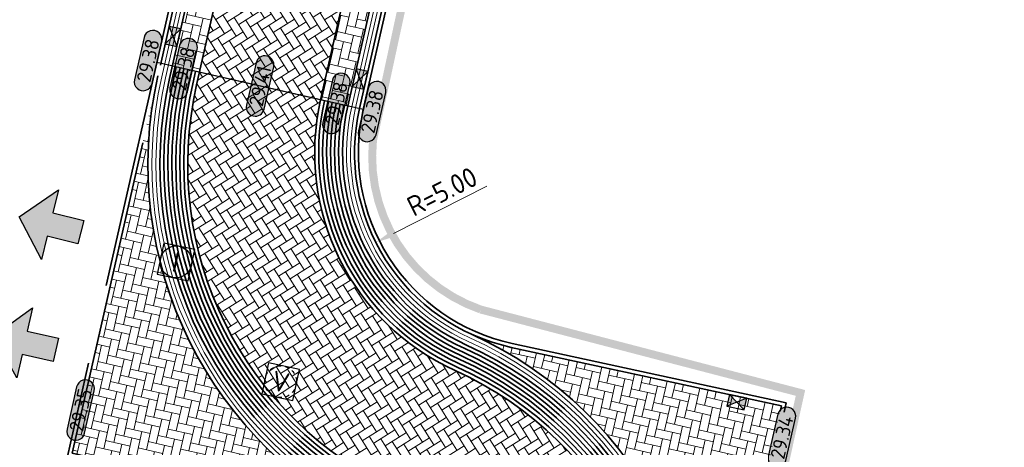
# Model space of a CAD drawing. Header units: metres. Extents: x 199937 to 201628, y 374508 to 375260.
# Tile 20 of 183: x 201050 to 201075, y 374981 to 374992. Entities that reach past the tile are written whole.
import ezdxf
from ezdxf.enums import TextEntityAlignment as Align

# ---------------------------------------------------------------- set-up
doc = ezdxf.new("R2010")
doc.units = ezdxf.units.M
for name, pattern in [('HIDDENX2', [0.75, 0.5, -0.25]), ('VH-OPSLUITBAND_100X200', [16, 8, -2, 4, -2]), ('XX-PROJECTGRENS', [18, 12, -3, 0, -3])]:
    doc.linetypes.add(name, pattern=pattern)
doc.layers.add('000___INRIT-PIJL', color=252, linetype='Continuous')
for name, color, linetype, lineweight in [('B-WE-RI-VWA_RIOOLPUT_VALPUT-S', 20, 'Continuous', 25), ('N-WE-OG-HOOGTELIJN-G', 7, 'Continuous', 25), ('N-WE-RI-ITR_RIOOLPUT-S', 84, 'Continuous', 25), ('N-WE-RI-KOLK-S', 7, 'Continuous', 25), ('N-WE-VH-GOOT-G', 170, 'Continuous', 35), ('N-WE-VH-KANTOPSLUITING_OPSLUITBAND_100X200-G', 150, 'VH-OPSLUITBAND_100X200', 35), ('N-WE-VH-KANTVERHARDING_STREKLAAG-G', 60, 'Continuous', 18), ('N-WE-VH-VERHARDING_BETONSTRAATSTEEN-G', 252, 'Continuous', 35), ('X-XX-AL-HOOGTELABEL-S', 7, 'Continuous', 25), ('X-XX-AL-M-200', 7, 'Continuous', 18)]:
    doc.layers.add(name, color=color, linetype=linetype, lineweight=lineweight)
doc.layers.add('N-WE-KG-GRENS_PROJECT-G', color=7, linetype='XX-PROJECTGRENS', lineweight=35, transparency=0.45)
doc.layers.add('N-WE-VH-VERHARDING_BETONSTRAATSTEEN_HEIDE-A', color=7, linetype='Continuous', lineweight=0, true_color=0x986657)
doc.layers.add('N-WE-VH-VERHARDING_BETONSTRAATSTEEN_ROOD-A', color=7, linetype='Continuous', lineweight=0, true_color=0xa92c0a)
doc.layers.add('X-XX-AL-HULPLIJN-G', color=7, linetype='Continuous', lineweight=18, plot=False)
doc.styles.add('NLCS-ISO', font='NLCS-ISO.ttf')
doc.styles.add('NLCS-ISO-ANNOTATIEF-T18', font='NLCS-ISO.ttf', dxfattribs={"height": 1.8})
doc.styles.add('NLCS-ISO-M200-T25', font='NLCS-ISO.ttf', dxfattribs={"height": 0.5})
doc.dimstyles.new('NLCS-M200-T25-PIJL_L2_H1', dxfattribs={"dimscale": 0.2, "dimtxt": 2.5, "dimasz": 2.5, "dimexe": 2, "dimexo": 2, "dimgap": 0.7, "dimtad": 1, "dimzin": 0, "dimdsep": 46, "dimtxsty": 'NLCS-ISO-M200-T25', "dimcen": 0, "dimdle": 2, "dimclrd": 256, "dimclre": 256, "dimclrt": 256, "dimadec": 1, "dimazin": 0, "dimtfac": 1, "dimtdec": 3, "dimtofl": 0, "dimtmove": 0, "dimatfit": 3, "dimfxl": 2, "dimfxlon": 1, "dimtfillclr": 256, "dimtolj": 1, "dimtzin": 0, "dimlwd": -1, "dimlwe": -1, "dimarcsym": 0})
pattern_1 = [(347.19008178, (201058.0466640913, 375006.265859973), (0.2513339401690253, 0.1582126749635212), [0.63, -0.21]), (257.19008178, (201058.1397853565, 375006.6754065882), (0.2513339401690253, 0.1582126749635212), [0.63, -0.21])]
pattern_2 = [(302.18897603, (0, 0), (0.2895919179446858, -0.06585226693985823), [0.63, -0.21]), (212.18897603, (0.355444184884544, 0.2237396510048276), (0.2895919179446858, -0.06585226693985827), [0.63, -0.21])]
pattern_3 = [(347.18897603, (201069.0788127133, 374982.039580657), (0.2513369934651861, 0.1582078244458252), [0.6299999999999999, -0.21]), (257.18897603, (201069.1719418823, 374982.4491254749), (0.2513369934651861, 0.1582078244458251), [0.63, -0.21])]

# ---------------------------------------------------------------- blocks, each defined once
blk = doc.blocks.new('inrit')
h = blk.add_hatch(color=256)
h.dxf.hatch_style = 1
h.paths.add_polyline_path([(0.3000000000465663, 1), (-0.300000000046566, 1), (-0.3000000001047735, 1.799999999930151), (-0.900000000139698, 1.799999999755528), (-2.328301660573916e-10, 2.599999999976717), (0.9000000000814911, 1.799999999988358), (0.2999999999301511, 1.799999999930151)])
at = {"color": 3, "flags": 128}
blk.add_lwpolyline([(0.3000000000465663, 1), (-0.300000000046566, 1), (-0.3000000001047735, 1.799999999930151), (-0.900000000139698, 1.799999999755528), (-2.328301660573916e-10, 2.599999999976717), (0.9000000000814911, 1.799999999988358), (0.2999999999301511, 1.799999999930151), (0.3000000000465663, 1)], dxfattribs=at)
blk = doc.blocks.new('*U283')
h = blk.add_hatch(color=253)
h.dxf.hatch_style = 1
edge = h.paths.add_edge_path()
edge.add_line((2.726055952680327, 1.132202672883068), (-2.726055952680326, 1.132202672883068))
edge.add_arc((-2.726055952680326, 0), 1.132202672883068, 90, 270)
edge.add_line((-2.726055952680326, -1.132202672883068), (2.726055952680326, -1.132202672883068))
edge.add_arc((2.726055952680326, 3.697785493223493e-32), 1.132202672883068, 270, 450)
blk.add_lwpolyline([(2.726055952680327, 1.132202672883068), (-2.726055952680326, 1.132202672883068, 0.9999999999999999), (-2.726055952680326, -1.132202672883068), (2.726055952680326, -1.132202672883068, 0.9999999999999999)], format="xyb", close=True)
at = {"style": 'NLCS-ISO-ANNOTATIEF-T18'}
blk.add_attdef('HGT', text='', height=1.8, dxfattribs=at).set_placement((-0.002853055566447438, -0.0004570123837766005), align=Align.MIDDLE_CENTER)
blk = doc.blocks.new('SRI-PUT_INSPECTIE-SO')
at = {"lineweight": -3, "flags": 128}
blk.add_lwpolyline([(-1.999999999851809, -2.000000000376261), (2.000000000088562, -2.000000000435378), (2.000000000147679, 1.999999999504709), (-2.00000000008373, 1.999999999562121)], close=True, dxfattribs=at)
at = {"lineweight": -3, "ltscale": 1.5}
blk.add_circle((0, -7.105427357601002e-14), 1.999999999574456, dxfattribs=at)
at = {"ltscale": 0.1, "style": 'NLCS-ISO'}
blk.add_text('I', height=2.5, dxfattribs=at).set_placement((-0.002795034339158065, -0.007140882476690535), align=Align.MIDDLE_CENTER)
blk = doc.blocks.new('SRI-PUT_VALPUT-SO')
at = {"lineweight": -3, "flags": 128}
blk.add_lwpolyline([(-1.999999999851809, -2.00000000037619), (2.000000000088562, -2.000000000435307), (2.000000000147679, 1.99999999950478), (-2.00000000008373, 1.999999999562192)], close=True, dxfattribs=at)
at = {"linetype": 'HIDDENX2', "lineweight": -3, "ltscale": 0.25}
blk.add_circle((0, 0), 1.999999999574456, dxfattribs=at)
at = {"ltscale": 0.1, "style": 'NLCS-ISO'}
blk.add_text('V', height=2.5, dxfattribs=at).set_placement((-0.002795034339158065, -0.007140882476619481), align=Align.MIDDLE_CENTER)
blk = doc.blocks.new('*D458')
at = {"layer": 'Defpoints', "color": 0, "transparency": 16777216}
for p in [(201063.3406443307, 374988.3950605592), (201058.8765724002, 374986.1429367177)]:
    blk.add_point(p, dxfattribs=at)
at = {"layer": 'X-XX-AL-M-200', "transparency": 16777216}
blk.add_line((201061.6710814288, 374987.5527662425), (201059.3229795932, 374986.3681491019), dxfattribs=at)
blk.add_solid([(201059.2854441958, 374986.4425503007), (201059.3605149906, 374986.293747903), (201058.8765724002, 374986.1429367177)], dxfattribs=at)
at = {"layer": 'X-XX-AL-M-200', "transparency": 16777216, "insert": (201060.5445684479, 374987.4212614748), "char_height": 0.5, "attachment_point": 5, "rotation": 26.770939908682, "style": 'NLCS-ISO-M200-T25', "bg_fill": 3, "box_fill_scale": 1.1, "bg_fill_color": 256, "bg_fill_true_color": 13158600, "bg_fill_transparency": 0}
blk.add_mtext('\\A1;R=5.00', dxfattribs=at)
blk = doc.blocks.new('N-SRI-KOLK_STRAAT_450X300-SO')
h = blk.add_hatch(color=256)
h.dxf.hatch_style = 1
h.paths.add_polyline_path([(-7.127631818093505e-14, 0.7499999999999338), (-1.125000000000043, 1.49999999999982), (-1.125000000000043, 4.75175454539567e-14)])
h.paths.add_polyline_path([(1.1249999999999, 4.75175454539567e-14), (1.1249999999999, 1.49999999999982), (-7.122080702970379e-14, 0.7499999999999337)])
for p, q in [((-1.125000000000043, 4.75175454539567e-14), (1.1249999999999, 1.49999999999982)), ((1.1249999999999, 4.75175454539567e-14), (-1.125000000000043, 1.49999999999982))]:
    blk.add_line(p, q)
at = {"flags": 128}
blk.add_lwpolyline([(-1.125000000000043, 4.75175454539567e-14), (1.1249999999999, 4.75175454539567e-14), (1.1249999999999, 1.49999999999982), (-1.125000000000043, 1.49999999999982)], close=True, dxfattribs=at)

msp = doc.modelspace()

# ---------------------------------------------------------------- hatches: boundary and pattern name
at = {"layer": 'N-WE-VH-VERHARDING_BETONSTRAATSTEEN_HEIDE-A', "true_color": 0x986657}
h = msp.add_hatch(dxfattribs=at)
h.set_pattern_fill('AVH-HEI_BSS_KEIFRMT_KEPER-SO', color=25, scale=2, angle=-12.80991822, pattern_type=2)
h.set_pattern_definition(pattern_1)
h.paths.add_polyline_path([(201053.760682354, 374990.5733185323), (201054.4432600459, 374990.4181164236), (201058.0466640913, 375006.265859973), (201057.3640863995, 375006.4210620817)])
h = msp.add_hatch(dxfattribs=at)
h.set_pattern_fill('AVH-HEI_BSS_KEIFRMT_KEPER-SO', color=25, scale=2, angle=-12.80991822, pattern_type=2)
h.set_pattern_definition(pattern_1)
h.paths.add_polyline_path([(201057.4899784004, 374989.7253643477), (201058.1725560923, 374989.570162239), (201061.7759601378, 375005.4179057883), (201061.0933824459, 375005.573107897)])
h = msp.add_hatch(dxfattribs=at)
h.set_pattern_fill('AVH-HEI_BSS_KEIFRMT_KEPER-SO', color=25, scale=2, angle=-12.81102396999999, pattern_type=2)
h.set_pattern_definition(pattern_3)
h.paths.add_polyline_path([(201053.3967535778, 374990.3258369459), (201051.241137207, 374980.8454525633), (201058.0594081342, 374979.3202870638, -0.05118886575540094), (201059.0279153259, 374978.9968020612, -0.3564759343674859)])
h = msp.add_hatch(dxfattribs=at)
h.set_pattern_fill('AVH-HEI_BSS_KEIFRMT_KEPER-SO', color=25, scale=2, angle=-12.81102396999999, pattern_type=2)
h.set_pattern_definition(pattern_3)
h.paths.add_polyline_path([(201069.0788127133, 374982.039580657), (201062.2844915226, 374983.5078792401, -0.05300155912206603), (201061.280672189, 374983.8391287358, -0.3564814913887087), (201066.9117949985, 374972.5099039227)])
at = {"layer": 'N-WE-VH-VERHARDING_BETONSTRAATSTEEN_ROOD-A'}
h = msp.add_hatch(dxfattribs=at)
h.set_pattern_fill('AVH-ROO_BSS_KEIFRMT_KEPER-SO', color=36, scale=2, angle=-57.81102397, pattern_type=2)
h.set_pattern_definition(pattern_2)
edge = h.paths.add_edge_path()
edge.add_arc((201063.1478634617, 374988.108663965), 8.999999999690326, 167.190081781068, 211.2241741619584)
edge.add_line((201055.4515528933, 374983.4431732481), (201058.2724570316, 374985.1836002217))
edge.add_arc((201063.3406443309, 374988.3950605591), 5.999999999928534, 167.1900817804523, 212.3604189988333, ccw=False)
edge.add_line((201057.4899784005, 374989.7253643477), (201061.0933824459, 375005.573107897))
edge.add_line((201061.0933824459, 375005.573107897), (201058.0466640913, 375006.265859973))
edge.add_line((201058.0466640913, 375006.265859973), (201054.3718645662, 374990.1041196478))
h = msp.add_hatch(dxfattribs=at)
h.set_pattern_fill('AVH-ROO_BSS_KEIFRMT_KEPER-SO', color=36, scale=2, angle=-57.81102397, pattern_type=2)
h.set_pattern_definition(pattern_2)
edge = h.paths.add_edge_path()
edge.add_arc((201063.3406443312, 374988.3950605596), 6.000000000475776, 212.3604190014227, 245.69112658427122, ccw=False)
edge.add_line((201058.2724570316, 374985.1836002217), (201055.4515528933, 374983.4431732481))
edge.add_arc((201063.1478634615, 374988.1086639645), 8.99999999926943, 211.2241741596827, 245.6519504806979)
edge.add_arc((201056.9679314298, 374974.4408627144), 6.000012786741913, 32.10536213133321, 65.69650269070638, ccw=False)
edge.add_line((201062.0503753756, 374977.6297366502), (201064.8579333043, 374979.3912793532))
edge.add_arc((201057.1607279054, 374974.7272650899), 9.00000000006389, 31.21318322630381, 65.65560995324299)

# ---------------------------------------------------------------- linework, layer by layer
at = {"layer": 'N-WE-KG-GRENS_PROJECT-G', "const_width": 0.2}
msp.add_lwpolyline([(201124.4999770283, 374997.9081068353), (201067.9470627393, 375010.728805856, 0.3775882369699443), (201062.8785612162, 375007.5045887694), (201058.8065909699, 374988.7090156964, 0.3475830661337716), (201061.51516859, 374984.4572799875), (201069.5562583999, 374982.3631451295), (201062.5459754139, 374950.7765024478, -0.1431997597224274), (201055.4046647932, 374939.2021956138, 0.1560667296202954), (201048.9110313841, 374928.6149627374), (201043.9743268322, 374905.9753743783), (201037.5780866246, 374907.6402580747), (201044.1241711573, 374933.9306040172, 0.453320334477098), (201039.6809094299, 374939.3537283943), (200984.9164213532, 374937.0863699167), (200984.5456972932, 374959.86616203, -0.07845032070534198), (200985.6979551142, 374969.7858426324), (200997.6295799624, 375023.4015888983), (200977.8196961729, 375022.6725597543), (200847.8861300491, 375004.4809146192), (200822.9699380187, 375153.0386382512)], format="xyb", dxfattribs=at)
at = {"layer": 'N-WE-OG-HOOGTELIJN-G'}
msp.add_lwpolyline([(201058.5626004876, 374989.4814753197), (201053.3706379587, 374990.6620054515)], dxfattribs=at)
at = {"layer": 'N-WE-VH-GOOT-G'}
for points in [[(201053.6892868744, 374990.2593217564), (201057.8075209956, 375008.3712840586, 0.4141069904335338), (201053.8164148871, 375014.714046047), (201008.9220628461, 375024.9391473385, 0.4142318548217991), (201002.5773469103, 375020.948146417), (200990.845909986, 374969.4252130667, 0.06265802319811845), (200989.6253189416, 374959.0068757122), (200989.8384533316, 374947.8002116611, 0.4207752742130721), (200995.3566789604, 374942.6055258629), (201039.2651156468, 374944.4229338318, -0.1288688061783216), (201044.0703486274, 374943.3738032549, 0.3893179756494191), (201054.8841036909, 374946.3811014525, 0.007147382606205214), (201055.5633627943, 374947.5072974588, 1.906394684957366e-06), (201055.5634354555, 374947.5074337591, 0.05804460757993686), (201057.2652347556, 374951.8459633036), (201062.1360068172, 374973.2656696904, 0.3564813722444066), (201059.15151377, 374979.2701579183, 0.3564813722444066)], [(201043.4001789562, 374906.8882122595), (201048.4376343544, 374929.1590751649, -0.1534365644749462), (201054.2959216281, 374939.1394282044), (201055.9479555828, 374940.6343299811, 0.08608583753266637), (201059.9136544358, 374946.076337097, 0.05090504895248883), (201061.6607740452, 374950.7709746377), (201066.6192629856, 374972.5764247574, 0.3564814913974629), (201061.1570738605, 374983.5657728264, -0.3564760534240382), (201058.1725560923, 374989.5701622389), (201062.2220286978, 375007.3797119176, -0.4144649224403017), (201068.569653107, 375011.3716882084), (201074.3210725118, 375010.0581005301)], [(201055.1865341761, 374946.8731625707, 0.00411020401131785), (201055.563521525, 374947.5075952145, 0.05804232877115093), (201057.2652347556, 374951.8459633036), (201062.1360068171, 374973.2656696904, 0.3564813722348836), (201059.1515137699, 374979.2701579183, -0.3564759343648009), (201053.6892868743, 374990.2593217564), (201057.3643229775, 375006.4221025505)], [(201059.0279153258, 374978.9968020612, -0.356475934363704), (201053.3967535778, 374990.3258369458)], [(201066.9117949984, 374972.5099039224, 0.3564814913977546), (201061.280672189, 374983.8391287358)]]:
    msp.add_lwpolyline(points, format="xyb", dxfattribs=at)
at = {"layer": 'N-WE-VH-KANTOPSLUITING_OPSLUITBAND_100X200-G'}
for points in [[(201061.8434748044, 374973.3321905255, 0.4152476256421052), (201058.0594081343, 374979.3202870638), (201051.241137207, 374980.8454525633), (201057.5149876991, 375008.437799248, 0.4141069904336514), (201053.7497932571, 375014.4215369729), (201008.8554412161, 375024.6466382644, 0.4142318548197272), (201002.8698601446, 375020.8815430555), (200991.1378259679, 374969.3559866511, 0.06266470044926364), (200989.925294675, 374959.0110041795), (200990.1383990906, 374947.8059161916, 0.4207752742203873), (200995.3442723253, 374942.9052692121), (201039.2527090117, 374944.722677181, -0.1288688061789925), (201044.2065574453, 374943.6410992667, 0.3893179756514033), (201054.629453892, 374946.539699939)], [(201055.3397276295, 374947.9422674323, -0.003431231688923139), (201055.2140135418, 374947.7022737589, -0.007104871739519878), (201054.5445706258, 374946.5925661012, -0.3893179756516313), (201044.2519603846, 374943.7301979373, 0.1288688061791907), (201039.2485734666, 374944.8225916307), (200995.3401367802, 374943.0051836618, -0.4207752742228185), (200990.2383810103, 374947.8078177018), (200990.0252866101, 374959.0123790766, -0.06266694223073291), (200991.2351308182, 374969.3329090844), (201002.967364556, 375020.859341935, -0.4142318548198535), (201008.8332340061, 375024.5491352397), (201053.7275860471, 375014.3240339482, -0.4141069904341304), (201057.4174766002, 375008.4599709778), (201051.1213764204, 374980.7697703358), (201058.0375787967, 374979.2226987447, -0.4033308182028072), (201061.7863296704, 374973.5502909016, -0.4033308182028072)], [(201048.7299857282, 374929.0917648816, -0.1534365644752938), (201054.4972102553, 374938.9169807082), (201056.1529900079, 374940.4152720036, 0.08614992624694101), (201060.1827368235, 374945.9436922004, 0.05095181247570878), (201061.9522795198, 374950.6999394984), (201069.0788127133, 374982.039580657), (201062.2844915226, 374983.5078792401, -0.4173631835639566), (201058.4650893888, 374989.5036470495), (201062.5145619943, 375007.3131967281, -0.4144968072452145), (201068.5034173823, 375011.07909094), (201074.2845770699, 375009.75871077)], [(201048.8274361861, 374929.0693281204, -0.1534365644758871), (201054.5643064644, 374938.8428315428), (201056.2213285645, 374940.3422470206, 0.08617096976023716), (201060.2724309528, 374945.8994772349, 0.05096721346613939), (201062.0494493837, 374950.6762671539), (201069.1987368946, 374982.1159726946), (201062.3056145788, 374983.6056228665, -0.4173631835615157), (201058.5626004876, 374989.4814753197), (201062.6120730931, 375007.2910249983, -0.414496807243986), (201068.4811513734, 375010.981601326), (201074.262311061, 375009.661221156)]]:
    msp.add_lwpolyline(points, format="xyb", dxfattribs=at)
at = {"layer": 'N-WE-VH-KANTVERHARDING_STREKLAAG-G'}
for points in [[(201053.5917757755, 374990.2814934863), (201057.7100098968, 375008.3934557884, 0.4141069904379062), (201053.7942076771, 375014.6165430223), (201008.8998556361, 375024.8416443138, 0.4142318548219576), (201002.6748513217, 375020.9259452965), (200990.9432155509, 374969.4021386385, 0.06266024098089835), (200989.7253108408, 374959.008252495), (200989.9384352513, 374947.8021131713, 0.4207752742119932), (200995.3525434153, 374942.7054403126), (201039.2609801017, 374944.5228482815, -0.1288688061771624), (201044.1157515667, 374943.4629019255, 0.3893179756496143), (201054.7992204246, 374946.4339676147, 0.007136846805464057), (201055.4760276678, 374947.556045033, 0.05800093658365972), (201057.1681043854, 374951.8698093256), (201062.0384961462, 374973.2878433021, 0.35648137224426), (201059.1103142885, 374979.1790392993, -0.3564759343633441)], [(201053.4942646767, 374990.3036652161), (201057.6124987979, 375008.4156275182, 0.4141069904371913), (201053.7720004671, 375014.5190399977), (201008.8776484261, 375024.7441412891, 0.4142318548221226), (201002.7723557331, 375020.903744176), (200991.0405208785, 374969.3790631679, 0.06266246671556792), (200989.8253027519, 374959.0096286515), (200990.038417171, 374947.8040146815, 0.420775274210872), (200995.3484078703, 374942.8053547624), (201039.2568445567, 374944.6227627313, -0.1288688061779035), (201044.161154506, 374943.5520005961, 0.3893179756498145), (201054.7143371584, 374946.4868337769, 0.007126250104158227), (201055.388691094, 374947.6047902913, 0.05795497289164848), (201057.0709749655, 374951.8936595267), (201061.9409854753, 374973.3100169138, 0.3564813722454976), (201059.0691148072, 374979.0879206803, -0.3564759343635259)]]:
    msp.add_lwpolyline(points, format="xyb", close=True, dxfattribs=at)
for points in [[(201048.5350848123, 374929.1366384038, -0.1534365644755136), (201054.3630178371, 374939.065279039), (201056.0163035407, 374940.5613135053, 0.08610736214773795), (201060.003348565, 374946.0321221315, 0.05092073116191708), (201061.7579418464, 374950.7472932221), (201066.7167736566, 374972.5542511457, 0.3564814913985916), (201061.1982733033, 374983.6568914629, -0.3564760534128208), (201058.2700671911, 374989.5479905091), (201062.3195397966, 375007.3575401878, -0.4144968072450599), (201068.5479494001, 375011.2740701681), (201074.3291090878, 375009.9536899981)], [(201048.6325352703, 374929.1142016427, -0.1534365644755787), (201054.4301140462, 374938.9911298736), (201056.0846483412, 374940.4882941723, 0.0861287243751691), (201060.0930426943, 374945.987907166, 0.0509363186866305), (201061.8551103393, 374950.7236148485), (201066.8142843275, 374972.5320775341, 0.3564814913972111), (201061.2394727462, 374983.7480100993, -0.356476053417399), (201058.36757829, 374989.5258187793), (201062.4170508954, 375007.3353684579, -0.4144968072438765), (201068.5256833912, 375011.176580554), (201074.3068430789, 375009.856200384)]]:
    msp.add_lwpolyline(points, format="xyb", dxfattribs=at)
at = {"layer": 'N-WE-VH-VERHARDING_BETONSTRAATSTEEN-G'}
for points in [[(201054.9481161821, 374945.1800191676, 0.01280548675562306), (201056.1749148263, 374947.1664612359, 0.05834947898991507), (201057.9451733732, 374951.6791556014), (201062.8185815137, 374973.1104544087, 0.3564813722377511), (201059.4399101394, 374979.9079882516, -0.3564759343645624), (201054.3718645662, 374990.1041196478), (201058.0469006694, 375006.2669004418)], [(201061.0933824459, 375005.573107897), (201057.4899784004, 374989.7253643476, 0.3564760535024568), (201060.8686777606, 374982.9279423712, -0.3564814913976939), (201065.936688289, 374972.7316400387), (201060.9806191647, 374950.9368313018, -0.05079253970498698), (201059.2857955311, 374946.3858418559, -0.04994663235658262), (201057.2815091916, 374943.1733033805)]]:
    msp.add_lwpolyline(points, format="xyb", dxfattribs=at)
at = {"layer": 'N-WE-VH-VERHARDING_BETONSTRAATSTEEN-G', "color": 25, "true_color": 0x986657}
for points in [[(201062.2335174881, 374973.2434960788, 0.356481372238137), (201059.1927132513, 374979.3612765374, -0.3564759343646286), (201053.7867979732, 374990.2371500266), (201053.8581934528, 374990.5511468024)], [(201062.331028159, 374973.2213224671, 0.3564813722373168), (201059.2339127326, 374979.4523951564, -0.3564759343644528), (201053.884309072, 374990.2149782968), (201053.9557045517, 374990.5289750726)], [(201062.4285388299, 374973.1991488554, 0.3564813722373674), (201059.275112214, 374979.5435137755, -0.3564759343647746), (201053.9818201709, 374990.192806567), (201054.0532156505, 374990.5068033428)], [(201062.5260495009, 374973.1769752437, 0.3564813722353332), (201059.3163116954, 374979.6346323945, -0.3564759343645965), (201054.0793312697, 374990.1706348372), (201054.1507267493, 374990.484631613)], [(201062.6235601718, 374973.154801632, 0.356481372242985), (201059.3575111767, 374979.7257510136, -0.356475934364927), (201054.1768423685, 374990.1484631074), (201054.2482378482, 374990.4624598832)], [(201062.7210708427, 374973.1326280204, 0.3564813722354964), (201059.3987106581, 374979.8168696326, -0.3564759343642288), (201054.2743534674, 374990.1262913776), (201054.345748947, 374990.4402881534)], [(201057.5874894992, 374989.7031926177, 0.3564760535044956), (201060.9098772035, 374983.0190610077, -0.3564814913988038), (201066.0341989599, 374972.709466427), (201065.9627971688, 374972.3954699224)], [(201057.6850005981, 374989.681020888, 0.3564760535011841), (201060.9510766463, 374983.1101796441, -0.3564814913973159), (201066.1317096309, 374972.6872928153), (201066.0603078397, 374972.3732963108)], [(201057.7825116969, 374989.6588491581, 0.3564760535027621), (201060.9922760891, 374983.2012982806, -0.356481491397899), (201066.2292203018, 374972.6651192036), (201066.1578185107, 374972.3511226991)], [(201057.8800227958, 374989.6366774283, 0.3564760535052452), (201061.033475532, 374983.292416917, -0.3564814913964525), (201066.3267309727, 374972.6429455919), (201066.2553291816, 374972.3289490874)], [(201057.9775338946, 374989.6145056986, 0.3564760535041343), (201061.0746749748, 374983.3835355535, -0.3564814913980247), (201066.4242416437, 374972.6207719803), (201066.3528398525, 374972.3067754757)], [(201058.0750449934, 374989.5923339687, 0.3564760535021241), (201061.1158744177, 374983.47465419, -0.3564814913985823), (201066.5217523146, 374972.5985983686), (201066.4503505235, 374972.2846018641)]]:
    msp.add_lwpolyline(points, format="xyb", dxfattribs=at)
at = {"layer": 'X-XX-AL-HULPLIJN-G'}
msp.add_lwpolyline([(201058.1725560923, 374989.5701622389), (201053.760682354, 374990.5733185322)], dxfattribs=at)

# ---------------------------------------------------------------- block references
at = {"layer": '000___INRIT-PIJL'}
for p, rotation in [((201052.429716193, 374986.1579057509), 76.06718417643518), ((201051.8043503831, 374983.2299014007, 29.32496018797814), 77.45221205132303)]:
    msp.add_blockref('inrit', p, dxfattribs=dict(at, rotation=rotation))
at = {"layer": 'B-WE-RI-VWA_RIOOLPUT_VALPUT-S', "xscale": 0.2, "yscale": 0.2, "zscale": 0.2, "rotation": 347.9619803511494}
msp.add_blockref('SRI-PUT_VALPUT-SO', (201056.4827364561, 374982.6441810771, 29.38810492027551), dxfattribs=at)
at = {"layer": 'N-WE-RI-ITR_RIOOLPUT-S', "xscale": 0.2, "yscale": 0.2, "zscale": 0.2, "rotation": 347.9964727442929}
msp.add_blockref('SRI-PUT_INSPECTIE-SO', (201053.8502698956, 374985.6537390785), dxfattribs=at)
at = {"layer": 'N-WE-RI-KOLK-S', "xscale": 0.2, "yscale": 0.2, "zscale": 0.2}
for p, rotation in [((201053.6300488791, 374991.3518679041), 257.1900817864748), ((201058.6269892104, 374990.2156812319), 77.19008178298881), ((201067.9880877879, 374982.2752936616), 167.8055239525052)]:
    msp.add_blockref('N-SRI-KOLK_STRAAT_450X300-SO', p, dxfattribs=dict(at, rotation=rotation))
at = {"layer": 'X-XX-AL-HOOGTELABEL-S', "xscale": 0.2, "yscale": 0.2, "zscale": 0.2, "rotation": 77.15620735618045}
for p, values in [((201053.1498630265, 374990.7123417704), {'HGT': '29.38'}), ((201054.0426506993, 374990.5092055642), {'HGT': '29.38'}), ((201055.9666192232, 374990.0717403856), {'HGT': '29.41'}), ((201057.8835563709, 374989.6358739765), {'HGT': '29.38'}), ((201058.7833754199, 374989.4311390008), {'HGT': '29.38'}), ((201051.4532320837, 374981.9316677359, 29.34525831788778), {'HGT': '29.35'}), ((201069.0891545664, 374981.2474354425), {'HGT': '29.34'})]:
    msp.add_blockref('*U283', p, dxfattribs=at).add_auto_attribs(values)

# ---------------------------------------------------------------- next in the draw order: dimensions: what is measured, and where the dimension line sits
at = {"layer": 'X-XX-AL-M-200'}
dim = msp.add_radius_dim(center=(201063.3406443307, 374988.3950605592), mpoint=(201058.8765724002, 374986.1429367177), dimstyle='NLCS-M200-T25-PIJL_L2_H1', override={"dimpost": 'R=<>', "dimtfill": 1}, dxfattribs=at)
dim.commit()
dim.dimension.update_dxf_attribs({"geometry": '*D458', "text_midpoint": (201060.7202341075, 374987.0730638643), "dimtype": 164})

doc.saveas('drawing.dxf')
